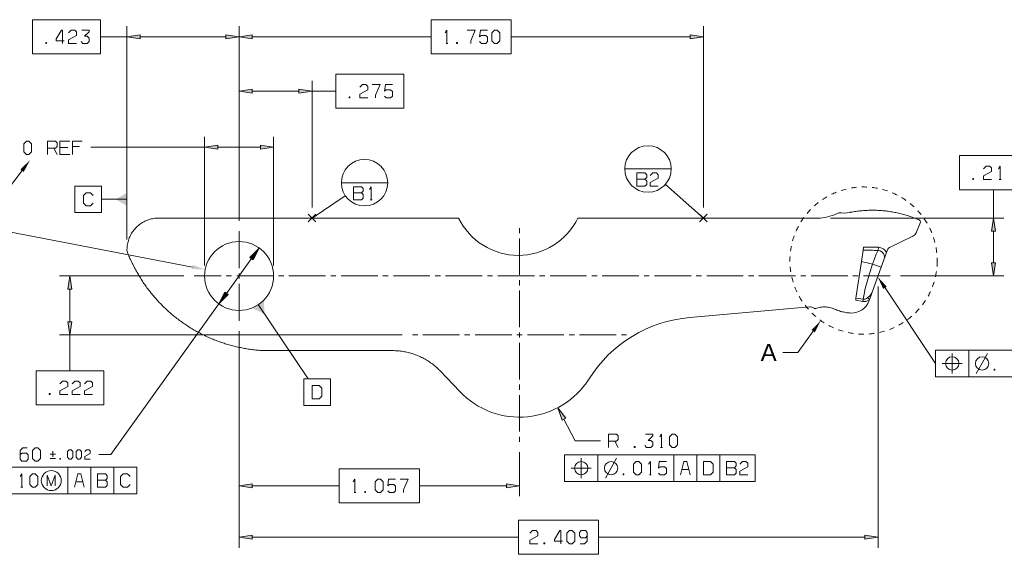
# Model space of a CAD drawing. Header units: inches. Extents: x 7.6 to 26, y -2.6 to 4.5.
# Tile 5 of 16: x 9.5 to 13.2, y -0.7 to 1.3. Entities that reach past the tile are written whole.
import ezdxf

# ---------------------------------------------------------------- set-up
doc = ezdxf.new("R2010")
doc.units = ezdxf.units.IN
doc.header["$MEASUREMENT"] = 0
doc.layers.get('0').update_dxf_attribs({"lineweight": 25})
doc.styles.add('PDF Monospace821BT-Roman', font='arial.ttf')

msp = doc.modelspace()

# ---------------------------------------------------------------- hatches: boundary and pattern name
for points in [[(9.9505, 1.2403), (9.9011, 1.2325), (9.9505, 1.2246), (9.9505, 1.2403), (9.9505, 1.2403), (9.9505, 1.2403)], [(10.2742, 1.2246), (10.3236, 1.2325), (10.2742, 1.2403), (10.2742, 1.2246), (10.2742, 1.2246), (10.2742, 1.2246)], [(10.373, 1.2403), (10.3236, 1.2325), (10.373, 1.2246), (10.373, 1.2403), (10.373, 1.2403), (10.373, 1.2403)], [(12.0242, 1.2246), (12.0736, 1.2325), (12.0242, 1.2403), (12.0242, 1.2246), (12.0242, 1.2246), (12.0242, 1.2246)], [(10.373, 1.035), (10.3236, 1.0271), (10.373, 1.0194), (10.373, 1.035), (10.373, 1.035), (10.373, 1.035)], [(10.5492, 1.0194), (10.5986, 1.0271), (10.5492, 1.035), (10.5492, 1.0194), (10.5492, 1.0194), (10.5492, 1.0194)], [(10.243, 0.8242), (10.1936, 0.8164), (10.243, 0.8086), (10.243, 0.8242), (10.243, 0.8242), (10.243, 0.8242)], [(10.4042, 0.8086), (10.4536, 0.8164), (10.4042, 0.8242), (10.4042, 0.8086), (10.4042, 0.8086), (10.4042, 0.8086)], [(9.5116, 0.7229), (9.5355, 0.7669), (9.4992, 0.7325), (9.5116, 0.7229), (9.5116, 0.7229), (9.5116, 0.7229)], [(9.9011, 0.6444), (9.8578, 0.6194), (9.9011, 0.5944), (9.9011, 0.6444), (9.9011, 0.6444), (9.9011, 0.6444)], [(13.1753, 0.4996), (13.1675, 0.5489), (13.1596, 0.4996), (13.1753, 0.4996), (13.1753, 0.4996), (13.1753, 0.4996)], [(10.377, 0.3912), (10.3994, 0.4358), (10.3643, 0.4003), (10.377, 0.3912), (10.377, 0.3912), (10.377, 0.3912)], [(10.146, 0.3565), (10.196, 0.3548), (10.149, 0.3719), (10.146, 0.3565), (10.146, 0.3565), (10.146, 0.3565)], [(13.1596, 0.3796), (13.1675, 0.3303), (13.1753, 0.3796), (13.1596, 0.3796), (13.1596, 0.3796), (13.1596, 0.3796)], [(9.6937, 0.2809), (9.6859, 0.3303), (9.6781, 0.2809), (9.6937, 0.2809), (9.6937, 0.2809), (9.6937, 0.2809)], [(12.7649, 0.2901), (12.731, 0.3269), (12.7519, 0.2814), (12.7649, 0.2901), (12.7649, 0.2901), (12.7649, 0.2901)], [(10.2702, 0.2694), (10.2477, 0.2247), (10.2829, 0.2602), (10.2702, 0.2694), (10.2702, 0.2694), (10.2702, 0.2694)], [(10.3753, 0.2084), (10.4201, 0.1864), (10.4168, 0.2362), (10.3753, 0.2084), (10.3753, 0.2084), (10.3753, 0.2084)], [(9.6781, 0.1573), (9.6859, 0.1079), (9.6937, 0.1573), (9.6781, 0.1573), (9.6781, 0.1573), (9.6781, 0.1573)], [(12.494, 0.1176), (12.5163, 0.1624), (12.4812, 0.1267), (12.494, 0.1176), (12.494, 0.1176), (12.494, 0.1176)], [(11.5551, -0.2064), (11.5252, -0.1663), (11.5413, -0.2137), (11.5551, -0.2064), (11.5551, -0.2064), (11.5551, -0.2064)], [(10.373, -0.4531), (10.3236, -0.461), (10.373, -0.4688), (10.373, -0.4531), (10.373, -0.4531), (10.373, -0.4531)], [(11.3313, -0.4688), (11.3807, -0.461), (11.3313, -0.4531), (11.3313, -0.4688), (11.3313, -0.4688), (11.3313, -0.4688)], [(10.373, -0.647), (10.3236, -0.6549), (10.373, -0.6627), (10.373, -0.647), (10.373, -0.647), (10.373, -0.647)], [(12.6828, -0.6627), (12.7321, -0.6549), (12.6828, -0.647), (12.6828, -0.6627), (12.6828, -0.6627), (12.6828, -0.6627)]]:
    msp.add_hatch(color=7).paths.add_polyline_path(points)

# ---------------------------------------------------------------- linework, layer by layer
at = {"color": 7, "lineweight": 9}
for points in [[(9.5452, 1.2969), (9.5452, 1.1681), (9.8006, 1.1681), (9.8006, 1.2969)], [(11.0476, 1.2969), (11.0476, 1.1681), (11.3496, 1.1681), (11.3496, 1.2969)], [(9.9505, 1.2403), (9.9011, 1.2325), (9.9505, 1.2246)], [(10.2742, 1.2246), (10.3236, 1.2325), (10.2742, 1.2403)], [(10.373, 1.2403), (10.3236, 1.2325), (10.373, 1.2246)], [(11.2769, 1.2175), (11.2869, 1.2075), (11.2969, 1.2075), (11.3069, 1.2175), (11.3069, 1.2475), (11.2969, 1.2575), (11.2869, 1.2575), (11.2769, 1.2475)], [(12.0242, 1.2246), (12.0736, 1.2325), (12.0242, 1.2403)], [(9.5946, 1.2108), (9.5946, 1.2075), (9.5979, 1.2075), (9.5979, 1.2108)], [(11.1436, 1.2108), (11.1436, 1.2075), (11.1469, 1.2075), (11.1469, 1.2108)], [(10.6889, 1.0915), (10.6889, 0.9628), (10.9443, 0.9628), (10.9443, 1.0915)], [(10.373, 1.035), (10.3236, 1.0271), (10.373, 1.0194)], [(10.5492, 1.0194), (10.5986, 1.0271), (10.5492, 1.035)], [(10.7383, 1.0055), (10.7383, 1.0021), (10.7416, 1.0021), (10.7416, 1.0055)], [(9.5117, 0.7985), (9.5217, 0.7885), (9.5317, 0.7885), (9.5417, 0.7985), (9.5417, 0.8285), (9.5317, 0.8385), (9.5217, 0.8385), (9.5117, 0.8285)], [(10.243, 0.8242), (10.1936, 0.8164), (10.243, 0.8086)], [(10.4042, 0.8086), (10.4536, 0.8164), (10.4042, 0.8242)], [(13.0398, 0.7842), (13.0398, 0.6555), (13.2952, 0.6555), (13.2952, 0.7842)], [(9.7049, 0.5694), (9.8049, 0.5694), (9.8049, 0.6694), (9.7049, 0.6694)], [(13.0892, 0.6982), (13.0892, 0.6948), (13.0925, 0.6948), (13.0925, 0.6982)], [(13.1753, 0.4996), (13.1675, 0.5489), (13.1596, 0.4996)], [(10.377, 0.3912), (10.3994, 0.4358), (10.3643, 0.4003)], [(13.1596, 0.3796), (13.1675, 0.3303), (13.1753, 0.3796)], [(9.6937, 0.2809), (9.6859, 0.3303), (9.6781, 0.2809)], [(10.2702, 0.2694), (10.2477, 0.2247), (10.2829, 0.2602)], [(9.6781, 0.1573), (9.6859, 0.1079), (9.6937, 0.1573)], [(13.6676, -0.0495), (13.6676, 0.0505), (12.9493, 0.0505), (12.9493, -0.0495)], [(9.5583, -0.027), (9.5583, -0.1557), (9.8136, -0.1557), (9.8136, -0.027)], [(13.1693, -0.0211), (13.1693, -0.0245), (13.1726, -0.0245), (13.1726, -0.0211)], [(10.5676, -0.1579), (10.6676, -0.1579), (10.6676, -0.0579), (10.5676, -0.0579)], [(10.5992, -0.1329), (10.6259, -0.1329), (10.6359, -0.1229), (10.6359, -0.0929), (10.6259, -0.0829), (10.5992, -0.0829)], [(9.6076, -0.113), (9.6076, -0.1163), (9.6109, -0.1163), (9.6109, -0.113)], [(11.5551, -0.2064), (11.5252, -0.1663), (11.5413, -0.2137)], [(11.946, -0.3062), (11.956, -0.3162), (11.966, -0.3162), (11.976, -0.3062), (11.976, -0.2762), (11.966, -0.2662), (11.956, -0.2662), (11.946, -0.2762)], [(9.5453, -0.3574), (9.5553, -0.3674), (9.5653, -0.3674), (9.5753, -0.3574), (9.5753, -0.3274), (9.5653, -0.3174), (9.5553, -0.3174), (9.5453, -0.3274)], [(9.6763, -0.3529), (9.6833, -0.3599), (9.6903, -0.3599), (9.6973, -0.3529), (9.6973, -0.3319), (9.6903, -0.3249), (9.6833, -0.3249), (9.6763, -0.3319)], [(9.7089, -0.3529), (9.716, -0.3599), (9.723, -0.3599), (9.73, -0.3529), (9.73, -0.3319), (9.723, -0.3249), (9.716, -0.3249), (9.7089, -0.3319)], [(11.8127, -0.3129), (11.8127, -0.3162), (11.816, -0.3162), (11.816, -0.3129)], [(9.6483, -0.3575), (9.6483, -0.3599), (9.6506, -0.3599), (9.6506, -0.3575)], [(12.2692, -0.4443), (12.2692, -0.3443), (11.5508, -0.3443), (11.5508, -0.4443)], [(11.8108, -0.4093), (11.8208, -0.4193), (11.8308, -0.4193), (11.8408, -0.4093), (11.8408, -0.3793), (11.8308, -0.3693), (11.8208, -0.3693), (11.8108, -0.3793)], [(12.0742, -0.4193), (12.1008, -0.4193), (12.1108, -0.4093), (12.1108, -0.3793), (12.1008, -0.3693), (12.0742, -0.3693)], [(9.9382, -0.4912), (9.9382, -0.3912), (9.1815, -0.3912), (9.1815, -0.4912)], [(10.7011, -0.3966), (10.7011, -0.5254), (11.0032, -0.5254), (11.0032, -0.3966)], [(9.5349, -0.4562), (9.5449, -0.4662), (9.5549, -0.4662), (9.5649, -0.4562), (9.5649, -0.4262), (9.5549, -0.4162), (9.5449, -0.4162), (9.5349, -0.4262)], [(10.8371, -0.476), (10.8471, -0.486), (10.8571, -0.486), (10.8671, -0.476), (10.8671, -0.446), (10.8571, -0.436), (10.8471, -0.436), (10.8371, -0.446)], [(11.7708, -0.416), (11.7708, -0.4193), (11.7742, -0.4193), (11.7742, -0.416)], [(10.373, -0.4531), (10.3236, -0.461), (10.373, -0.4688)], [(11.3313, -0.4688), (11.3807, -0.461), (11.3313, -0.4531)], [(10.7971, -0.4827), (10.7971, -0.486), (10.8005, -0.486), (10.8005, -0.4827)], [(11.3769, -0.5905), (11.3769, -0.7193), (11.679, -0.7193), (11.679, -0.5905)], [(11.5596, -0.6699), (11.5696, -0.6799), (11.5796, -0.6799), (11.5896, -0.6699), (11.5896, -0.6399), (11.5796, -0.6299), (11.5696, -0.6299), (11.5596, -0.6399)], [(10.373, -0.647), (10.3236, -0.6549), (10.373, -0.6627)], [(12.6828, -0.6627), (12.7321, -0.6549), (12.6828, -0.647)], [(11.4729, -0.6765), (11.4729, -0.6799), (11.4762, -0.6799), (11.4762, -0.6765)]]:
    msp.add_lwpolyline(points, close=True, dxfattribs=at)
for points in [[(9.9011, 0.4683), (9.9011, 1.2719)], [(10.3236, 1.2129), (10.3236, 1.2719), (10.3236, 0.5386), (10.3236, 1.0665)], [(12.0736, 0.5883), (12.0736, 1.2719)], [(9.6579, 1.2075), (9.6579, 1.2575), (9.6546, 1.2575), (9.6346, 1.2242), (9.6346, 1.2175), (9.6646, 1.2175)], [(9.6812, 1.2475), (9.6912, 1.2575), (9.7046, 1.2575), (9.7112, 1.2508), (9.7112, 1.2375), (9.6812, 1.2208), (9.6812, 1.2075), (9.7112, 1.2075)], [(9.7279, 1.2142), (9.7346, 1.2075), (9.7512, 1.2075), (9.7579, 1.2142), (9.7579, 1.2275), (9.7512, 1.2342), (9.7412, 1.2342), (9.7579, 1.2508), (9.7579, 1.2575), (9.7312, 1.2575)], [(9.8007, 1.2325), (9.9011, 1.2325)], [(9.9505, 1.2325), (10.2742, 1.2325)], [(10.373, 1.2325), (11.0475, 1.2325)], [(11.1003, 1.2475), (11.1069, 1.2575), (11.1069, 1.2075)], [(11.1836, 1.2575), (11.2136, 1.2575), (11.1969, 1.2175), (11.1969, 1.2075)], [(11.2303, 1.2142), (11.2369, 1.2075), (11.2536, 1.2075), (11.2603, 1.2142), (11.2603, 1.2308), (11.2536, 1.2375), (11.2369, 1.2375), (11.2303, 1.2325), (11.2336, 1.2575), (11.2603, 1.2575)], [(11.3497, 1.2325), (12.0242, 1.2325)], [(11.1036, 1.2075), (11.1103, 1.2075)], [(10.5986, 0.5883), (10.5986, 1.0665)], [(10.7783, 1.0421), (10.7883, 1.0521), (10.8016, 1.0521), (10.8083, 1.0455), (10.8083, 1.0321), (10.7783, 1.0155), (10.7783, 1.0021), (10.8083, 1.0021)], [(10.8249, 1.0521), (10.8549, 1.0521), (10.8383, 1.0121), (10.8383, 1.0021)], [(10.8716, 1.0088), (10.8783, 1.0021), (10.8949, 1.0021), (10.9016, 1.0088), (10.9016, 1.0255), (10.8949, 1.0321), (10.8783, 1.0321), (10.8716, 1.0271), (10.8749, 1.0521), (10.9016, 1.0521)], [(10.373, 1.0271), (10.5492, 1.0271)], [(10.5986, 1.0271), (10.6888, 1.0271)], [(10.1936, 0.3696), (10.1936, 0.8557)], [(10.4536, 0.3696), (10.4536, 0.8557)], [(9.6017, 0.7885), (9.6017, 0.8385), (9.6317, 0.8385), (9.6384, 0.8319), (9.6384, 0.8185), (9.6317, 0.8119), (9.6017, 0.8119)], [(9.6851, 0.8385), (9.6484, 0.8385), (9.6484, 0.7885), (9.6851, 0.7885)], [(9.7317, 0.8385), (9.6951, 0.8385), (9.6951, 0.7885)], [(9.6951, 0.8185), (9.7217, 0.8185)], [(9.6251, 0.8119), (9.6384, 0.7885)], [(9.6484, 0.8152), (9.6784, 0.8152)], [(9.7647, 0.8164), (10.1936, 0.8164)], [(10.243, 0.8164), (10.4042, 0.8164)], [(13.1292, 0.7348), (13.1392, 0.7448), (13.1525, 0.7448), (13.1592, 0.7382), (13.1592, 0.7248), (13.1292, 0.7082), (13.1292, 0.6948), (13.1592, 0.6948)], [(13.1858, 0.7348), (13.1925, 0.7448), (13.1925, 0.6948)], [(10.1474, 0.3642), (9.3447, 0.5188), (9.5054, 0.7277)], [(11.7775, 0.7339), (11.9525, 0.7339)], [(11.8233, 0.6956), (11.8533, 0.6956), (11.86, 0.7023), (11.86, 0.7123), (11.8533, 0.7189), (11.8233, 0.7189), (11.8233, 0.6689), (11.8533, 0.6689), (11.86, 0.6756), (11.86, 0.6889), (11.8533, 0.6956)], [(11.8733, 0.7089), (11.8833, 0.7189), (11.8967, 0.7189), (11.9033, 0.7123), (11.9033, 0.6989), (11.8733, 0.6823), (11.8733, 0.6689), (11.9033, 0.6689)], [(10.7091, 0.6821), (10.8841, 0.6821)], [(12.0736, 0.5489), (11.9305, 0.6759)], [(13.1892, 0.6948), (13.1958, 0.6948)], [(9.7733, 0.6344), (9.7633, 0.6444), (9.7466, 0.6444), (9.7366, 0.6344), (9.7366, 0.6044), (9.7466, 0.5944), (9.7633, 0.5944), (9.7733, 0.6044)], [(10.5986, 0.5489), (10.724, 0.6332)], [(10.7549, 0.6438), (10.7849, 0.6438), (10.7916, 0.6505), (10.7916, 0.6605), (10.7849, 0.6671), (10.7549, 0.6671), (10.7549, 0.6171), (10.7849, 0.6171), (10.7916, 0.6238), (10.7916, 0.6371), (10.7849, 0.6438)], [(10.8149, 0.6571), (10.8216, 0.6671), (10.8216, 0.6171)], [(12.5749, 0.6463), (12.5703, 0.6444), (12.5658, 0.6425), (12.5613, 0.6405), (12.5568, 0.6384)], [(12.6123, 0.6582), (12.6076, 0.6571), (12.6028, 0.6557), (12.598, 0.6544), (12.5934, 0.653), (12.5933, 0.6529)], [(12.6511, 0.6648), (12.6462, 0.6642), (12.6413, 0.6637), (12.6365, 0.663), (12.6316, 0.6622)], [(12.6904, 0.6657), (12.6855, 0.6659), (12.6806, 0.666), (12.6757, 0.666), (12.6708, 0.666)], [(12.7295, 0.6611), (12.7246, 0.662), (12.7198, 0.6628), (12.7149, 0.6635), (12.7101, 0.6641)], [(12.7675, 0.651), (12.7628, 0.6526), (12.7582, 0.6541), (12.7535, 0.6555), (12.7487, 0.6567)], [(12.8037, 0.6357), (12.7994, 0.6379), (12.7949, 0.64), (12.7904, 0.6421), (12.7859, 0.644)], [(13.1675, 0.5489), (13.1675, 0.6554)], [(9.9011, 0.6194), (9.8049, 0.6194)], [(10.8183, 0.6171), (10.8249, 0.6171)], [(12.5067, 0.6073), (12.5029, 0.6042), (12.4992, 0.6011), (12.4954, 0.5979), (12.4917, 0.5946), (12.4917, 0.5946)], [(12.5394, 0.6292), (12.5352, 0.6267), (12.531, 0.6242), (12.5268, 0.6215), (12.5227, 0.6188)], [(12.8374, 0.6154), (12.8334, 0.6182), (12.8293, 0.6209), (12.8251, 0.6235), (12.821, 0.6261), (12.821, 0.6262)], [(12.8679, 0.5905), (12.8643, 0.5939), (12.8606, 0.5971), (12.8569, 0.6003), (12.8531, 0.6035)], [(10.5838, 0.5342), (10.6133, 0.5637)], [(10.5838, 0.5637), (10.6133, 0.5342)], [(12.0588, 0.5342), (12.0883, 0.5637)], [(12.0588, 0.5637), (12.0883, 0.5342)], [(12.4776, 0.5809), (12.4742, 0.5773), (12.4708, 0.5737), (12.4676, 0.57), (12.4644, 0.5662)], [(12.8946, 0.5616), (12.8914, 0.5654), (12.8883, 0.5692), (12.8851, 0.5728), (12.8817, 0.5765)], [(12.4524, 0.5507), (12.4495, 0.5467), (12.4467, 0.5426), (12.444, 0.5385), (12.4415, 0.5344), (12.4414, 0.5344)], [(12.5535, 0.5489), (13.2069, 0.5489)], [(12.9169, 0.5292), (12.9143, 0.5334), (12.9117, 0.5376), (12.909, 0.5417), (12.9063, 0.5457)], [(10.3236, 0.3598), (10.3236, 0.4992)], [(11.3807, 0.4917), (11.3807, 0.5109)], [(12.4317, 0.5172), (12.4294, 0.5129), (12.4273, 0.5085), (12.4252, 0.504), (12.4232, 0.4995), (12.4231, 0.4995)], [(12.9344, 0.4939), (12.9324, 0.4985), (12.9305, 0.503), (12.9284, 0.5074), (12.9262, 0.5119)], [(13.1675, 0.3796), (13.1675, 0.4996)], [(11.3807, 0.3343), (11.3807, 0.4721)], [(12.4159, 0.4812), (12.4143, 0.4766), (12.4128, 0.4719), (12.4114, 0.4671), (12.41, 0.4624)], [(12.9467, 0.4566), (12.9454, 0.4614), (12.9441, 0.4661), (12.9427, 0.4708), (12.9412, 0.4755)], [(12.4054, 0.4432), (12.4045, 0.4385), (12.4037, 0.4336), (12.4029, 0.4287), (12.4022, 0.4239)], [(12.6489, 0.2465), (12.6766, 0.2427), (12.6795, 0.2623), (12.684, 0.2832), (12.6896, 0.3048), (12.7, 0.3394), (12.7118, 0.3751), (12.7185, 0.3946), (12.7255, 0.4123), (12.7316, 0.4246), (12.7328, 0.4264), (12.7334, 0.4387), (12.7376, 0.4382), (12.7424, 0.4371), (12.7469, 0.4353), (12.7512, 0.433), (12.7552, 0.4301), (12.7587, 0.4267), (12.7619, 0.4229), (12.7644, 0.4187)], [(12.7334, 0.4386), (12.7285, 0.4389), (12.7235, 0.439), (12.7187, 0.4392), (12.7137, 0.4392), (12.7088, 0.4393), (12.7039, 0.4393), (12.699, 0.4393), (12.694, 0.4392), (12.6891, 0.4391), (12.6842, 0.4389), (12.6793, 0.4387), (12.6778, 0.4387)], [(12.9536, 0.4178), (12.953, 0.4228), (12.9524, 0.4276), (12.9517, 0.4325), (12.9508, 0.4373)], [(10.2765, 0.2648), (10.3706, 0.3957)], [(12.4004, 0.4042), (12.4002, 0.3994), (12.4, 0.3944), (12.3999, 0.3895), (12.4, 0.3846), (12.4, 0.3846)], [(12.9544, 0.3665), (12.9546, 0.3714), (12.9549, 0.3763), (12.9551, 0.3812), (12.9552, 0.3861), (12.9552, 0.3862)], [(12.9552, 0.3873), (12.9552, 0.3884), (12.9551, 0.3933), (12.955, 0.3982)], [(10.3236, 0.3401), (10.3236, 0.3204)], [(12.401, 0.3649), (12.4014, 0.3601), (12.4019, 0.3552), (12.4026, 0.3503), (12.4033, 0.3454)], [(12.9485, 0.3276), (12.9495, 0.3323), (12.9504, 0.3372), (12.9513, 0.3421), (12.9521, 0.3469), (12.9521, 0.347)], [(10.1152, 0.3303), (9.6466, 0.3303)], [(10.2555, 0.3303), (10.1546, 0.3303)], [(10.2949, 0.3303), (10.2753, 0.3303)], [(10.4524, 0.3303), (10.3146, 0.3303)], [(10.3236, 0.3007), (10.3236, 0.1612)], [(10.4918, 0.3303), (10.4721, 0.3303)], [(10.6493, 0.3303), (10.5114, 0.3303)], [(10.6887, 0.3303), (10.669, 0.3303)], [(10.8461, 0.3303), (10.7083, 0.3303)], [(10.8855, 0.3303), (10.8658, 0.3303)], [(11.043, 0.3303), (10.9052, 0.3303)], [(11.0824, 0.3303), (11.0626, 0.3303)], [(11.2399, 0.3303), (11.102, 0.3303)], [(11.2792, 0.3303), (11.2595, 0.3303)], [(11.4367, 0.3303), (11.2989, 0.3303)], [(11.3807, 0.2949), (11.3807, 0.3146)], [(11.476, 0.3303), (11.4564, 0.3303)], [(11.4958, 0.3303), (11.6335, 0.3303)], [(11.6532, 0.3303), (11.6729, 0.3303)], [(11.6926, 0.3303), (11.8304, 0.3303)], [(11.8501, 0.3303), (11.8697, 0.3303)], [(11.8894, 0.3303), (12.0272, 0.3303)], [(12.0469, 0.3303), (12.0666, 0.3303)], [(12.0863, 0.3303), (12.2241, 0.3303)], [(12.2437, 0.3303), (12.2635, 0.3303)], [(12.2831, 0.3303), (12.4209, 0.3303)], [(12.4071, 0.326), (12.4082, 0.3213), (12.4094, 0.3165), (12.4108, 0.3118), (12.4121, 0.3071)], [(12.4406, 0.3303), (12.4603, 0.3303)], [(12.48, 0.3303), (12.6178, 0.3303)], [(12.6375, 0.3303), (12.6571, 0.3303)], [(12.6769, 0.3303), (12.7778, 0.3303)], [(12.8172, 0.3303), (13.2069, 0.3303)], [(12.9371, 0.2899), (12.9388, 0.2945), (12.9405, 0.2992), (12.942, 0.3038), (12.9435, 0.3085), (12.9435, 0.3086)], [(9.6859, 0.1573), (9.6859, 0.2809)], [(11.3807, 0.1374), (11.3807, 0.2752)], [(12.4186, 0.2885), (12.4203, 0.2839), (12.4223, 0.2794), (12.4242, 0.2748), (12.4263, 0.2704), (12.4263, 0.2703)], [(12.6478, 0.2396), (12.6749, 0.2344), (12.6766, 0.2427), (12.6785, 0.2426), (12.6841, 0.2433), (12.6892, 0.2457), (12.6937, 0.2489), (12.7015, 0.256), (12.7049, 0.2599), (12.7098, 0.2687)], [(12.7321, 0.2909), (12.7321, -0.6942)], [(12.7584, 0.2858), (12.9493, 0.0005)], [(12.9206, 0.2542), (12.923, 0.2585), (12.9252, 0.2629), (12.9274, 0.2673), (12.9295, 0.2717), (12.9295, 0.2718)], [(10.2477, 0.2247), (9.8402, -0.3424), (9.795, -0.3424)], [(12.4353, 0.2528), (12.4377, 0.2486), (12.4402, 0.2444), (12.4428, 0.2402), (12.4455, 0.236)], [(12.6937, 0.2489), (12.6995, 0.2405), (12.6941, 0.2373), (12.6855, 0.2344), (12.6771, 0.234), (12.6749, 0.2344)], [(12.8992, 0.2212), (12.9021, 0.2251), (12.905, 0.2292), (12.9078, 0.2332), (12.9105, 0.2373), (12.9105, 0.2373)], [(10.396, 0.2223), (10.584, -0.0579)], [(12.4569, 0.22), (12.4599, 0.2161), (12.463, 0.2123), (12.4661, 0.2085), (12.4694, 0.2048)], [(12.4829, 0.1905), (12.4864, 0.1871), (12.49, 0.1837), (12.4937, 0.1804), (12.4974, 0.1772), (12.4974, 0.1771)], [(12.8734, 0.1916), (12.8768, 0.1951), (12.8802, 0.1986), (12.8835, 0.2022), (12.8868, 0.2059), (12.8869, 0.206)], [(12.5128, 0.1649), (12.5168, 0.1621), (12.5208, 0.1593), (12.5249, 0.1565), (12.529, 0.1539), (12.5291, 0.1538)], [(12.8105, 0.1446), (12.8147, 0.147), (12.819, 0.1495), (12.8232, 0.1521), (12.8274, 0.1546), (12.8274, 0.1547)], [(12.8436, 0.1659), (12.8475, 0.1688), (12.8513, 0.1719), (12.8551, 0.175), (12.8589, 0.1782), (12.859, 0.1782)], [(10.3236, -0.6942), (10.3236, 0.1219), (10.3236, -0.5004)], [(11.3807, 0.1178), (11.3807, 0.098)], [(12.4876, 0.1222), (12.4304, 0.042), (12.3738, 0.042)], [(12.5461, 0.1439), (12.5504, 0.1417), (12.5548, 0.1394), (12.5592, 0.1373), (12.5637, 0.1352), (12.5637, 0.1352)], [(12.5819, 0.1278), (12.5865, 0.1261), (12.5912, 0.1246), (12.5959, 0.123), (12.6006, 0.1217), (12.6007, 0.1217)], [(12.6198, 0.1169), (12.6245, 0.1159), (12.6294, 0.115), (12.6342, 0.1142), (12.6391, 0.1135), (12.6392, 0.1135)], [(12.6587, 0.1114), (12.6636, 0.1111), (12.6685, 0.1109), (12.6734, 0.1108), (12.6783, 0.1107), (12.6784, 0.1107)], [(12.698, 0.1115), (12.7029, 0.1119), (12.7078, 0.1124), (12.7127, 0.113), (12.7176, 0.1137), (12.7176, 0.1137)], [(12.737, 0.1172), (12.7417, 0.1182), (12.7465, 0.1194), (12.7512, 0.1207), (12.756, 0.1221), (12.756, 0.1221)], [(12.7747, 0.1283), (12.7792, 0.1301), (12.7838, 0.1319), (12.7883, 0.1338), (12.7928, 0.1358), (12.7929, 0.1358)], [(10.9383, 0.1079), (9.6466, 0.1079)], [(9.6859, -0.0269), (9.6859, 0.1079)], [(10.9968, 0.1079), (10.9777, 0.1079)], [(11.1543, 0.1079), (11.0165, 0.1079)], [(11.1937, 0.1079), (11.1739, 0.1079)], [(11.3512, 0.1079), (11.2133, 0.1079)], [(11.3905, 0.1079), (11.3708, 0.1079)], [(11.3807, 0.0784), (11.3807, -0.0595)], [(11.4102, 0.1079), (11.548, 0.1079)], [(11.5677, 0.1079), (11.5874, 0.1079)], [(11.6071, 0.1079), (11.7449, 0.1079)], [(11.7645, 0.1079), (11.7837, 0.1079)], [(13.0118, 0.038), (13.0118, 0.0005), (13.0493, 0.0005)], [(13.0743, 0.0505), (13.0743, -0.0495)], [(13.1026, -0.037), (13.131, 0.013), (13.1451, 0.038)], [(12.9743, 0.0005), (13.0118, 0.0005), (13.0118, -0.037)], [(9.6476, -0.0763), (9.6576, -0.0663), (9.6709, -0.0663), (9.6776, -0.073), (9.6776, -0.0863), (9.6476, -0.103), (9.6476, -0.1163), (9.6776, -0.1163)], [(9.6942, -0.0763), (9.7042, -0.0663), (9.7176, -0.0663), (9.7242, -0.073), (9.7242, -0.0863), (9.6942, -0.103), (9.6942, -0.1163), (9.7242, -0.1163)], [(9.7409, -0.0763), (9.7509, -0.0663), (9.7642, -0.0663), (9.7709, -0.073), (9.7709, -0.0863), (9.7409, -0.103), (9.7409, -0.1163), (9.7709, -0.1163)], [(11.3807, -0.0791), (11.3807, -0.0988)], [(11.3807, -0.1185), (11.3807, -0.2563)], [(11.5483, -0.21), (11.591, -0.2912), (11.686, -0.2912)], [(11.3807, -0.276), (11.3807, -0.2951)], [(11.716, -0.3162), (11.716, -0.2662), (11.746, -0.2662), (11.7527, -0.2729), (11.7527, -0.2862), (11.746, -0.2929), (11.716, -0.2929)], [(11.7394, -0.2929), (11.7527, -0.3162)], [(11.8527, -0.3095), (11.8594, -0.3162), (11.876, -0.3162), (11.8827, -0.3095), (11.8827, -0.2962), (11.876, -0.2895), (11.866, -0.2895), (11.8827, -0.2729), (11.8827, -0.2662), (11.856, -0.2662)], [(11.9094, -0.2762), (11.916, -0.2662), (11.916, -0.3162)], [(9.4987, -0.344), (9.5053, -0.3374), (9.522, -0.3374), (9.5287, -0.344), (9.5287, -0.3607), (9.522, -0.3674), (9.5053, -0.3674), (9.4987, -0.3607), (9.4987, -0.3274), (9.5087, -0.3174), (9.5253, -0.3174)], [(9.6214, -0.3517), (9.6214, -0.3307)], [(9.7417, -0.3319), (9.7487, -0.3249), (9.758, -0.3249), (9.7626, -0.3295), (9.7626, -0.3389), (9.7417, -0.3506), (9.7417, -0.3599), (9.7626, -0.3599)], [(11.9127, -0.3162), (11.9194, -0.3162)], [(9.611, -0.3412), (9.632, -0.3412)], [(9.611, -0.3575), (9.632, -0.3575)], [(11.3807, -0.3345), (11.3807, -0.5004)], [(11.6133, -0.3568), (11.6133, -0.3943), (11.6508, -0.3943)], [(11.6758, -0.3443), (11.6758, -0.4443)], [(11.7042, -0.4318), (11.7325, -0.3818), (11.7467, -0.3568)], [(11.8675, -0.3793), (11.8742, -0.3693), (11.8742, -0.4193)], [(11.9042, -0.4127), (11.9108, -0.4193), (11.9275, -0.4193), (11.9342, -0.4127), (11.9342, -0.396), (11.9275, -0.3893), (11.9108, -0.3893), (11.9042, -0.3943), (11.9075, -0.3693), (11.9342, -0.3693)], [(11.9625, -0.3443), (11.9625, -0.4443)], [(12.0242, -0.4193), (12.0117, -0.3693), (12, -0.3693), (11.9875, -0.4193)], [(12.0492, -0.3443), (12.0492, -0.4443)], [(12.1358, -0.3443), (12.1358, -0.4443)], [(12.1608, -0.3927), (12.1908, -0.3927), (12.1975, -0.386), (12.1975, -0.376), (12.1908, -0.3693), (12.1608, -0.3693), (12.1608, -0.4193), (12.1908, -0.4193), (12.1975, -0.4127), (12.1975, -0.3993), (12.1908, -0.3927)], [(12.2108, -0.3793), (12.2208, -0.3693), (12.2342, -0.3693), (12.2408, -0.376), (12.2408, -0.3893), (12.2108, -0.406), (12.2108, -0.4193), (12.2408, -0.4193)], [(9.6782, -0.3912), (9.6782, -0.4912)], [(9.7649, -0.3912), (9.7649, -0.4912)], [(9.8515, -0.3912), (9.8515, -0.4912)], [(11.5758, -0.3943), (11.6133, -0.3943), (11.6133, -0.4318)], [(11.9925, -0.3993), (12.0192, -0.3993)], [(9.4982, -0.4262), (9.5049, -0.4162), (9.5049, -0.4662)], [(9.6007, -0.4612), (9.6007, -0.4212), (9.6157, -0.4612), (9.6307, -0.4212), (9.6307, -0.4612)], [(9.7399, -0.4662), (9.7274, -0.4162), (9.7157, -0.4162), (9.7032, -0.4662)], [(9.7899, -0.4395), (9.8199, -0.4395), (9.8265, -0.4329), (9.8265, -0.4229), (9.8199, -0.4162), (9.7899, -0.4162), (9.7899, -0.4662), (9.8199, -0.4662), (9.8265, -0.4595), (9.8265, -0.4462), (9.8199, -0.4395)], [(9.9132, -0.4262), (9.9032, -0.4162), (9.8865, -0.4162), (9.8765, -0.4262), (9.8765, -0.4562), (9.8865, -0.4662), (9.9032, -0.4662), (9.9132, -0.4562)], [(10.7538, -0.446), (10.7605, -0.436), (10.7605, -0.486)], [(10.8838, -0.4793), (10.8905, -0.486), (10.9071, -0.486), (10.9138, -0.4793), (10.9138, -0.4627), (10.9071, -0.456), (10.8905, -0.456), (10.8838, -0.461), (10.8871, -0.436), (10.9138, -0.436)], [(10.9305, -0.436), (10.9605, -0.436), (10.9438, -0.476), (10.9438, -0.486)], [(11.8708, -0.4193), (11.8775, -0.4193)], [(9.5015, -0.4662), (9.5082, -0.4662)], [(9.7082, -0.4462), (9.7349, -0.4462)], [(10.373, -0.461), (10.701, -0.461)], [(11.0033, -0.461), (11.3313, -0.461)], [(10.7571, -0.486), (10.7638, -0.486)], [(11.4196, -0.6399), (11.4296, -0.6299), (11.4429, -0.6299), (11.4496, -0.6365), (11.4496, -0.6499), (11.4196, -0.6665), (11.4196, -0.6799), (11.4496, -0.6799)], [(11.5362, -0.6799), (11.5362, -0.6299), (11.5329, -0.6299), (11.5129, -0.6632), (11.5129, -0.6699), (11.5429, -0.6699)], [(11.6096, -0.6799), (11.6262, -0.6799), (11.6362, -0.6699), (11.6362, -0.6365), (11.6296, -0.6299), (11.6129, -0.6299), (11.6062, -0.6365), (11.6062, -0.6499), (11.6129, -0.6565), (11.6296, -0.6565), (11.6362, -0.6499)], [(10.373, -0.6549), (11.3768, -0.6549)], [(11.679, -0.6549), (12.6828, -0.6549)]]:
    msp.add_lwpolyline(points, dxfattribs=at)
at = {"color": 7, "lineweight": 20}
msp.add_lwpolyline([(12.5842, 0.569, 0.084119), (12.627, 0.5702), (12.6286, 0.5705), (12.6335, 0.5714), (12.6383, 0.5722), (12.6432, 0.573), (12.648, 0.5737), (12.6529, 0.5744), (12.6578, 0.5751), (12.6627, 0.5756), (12.6676, 0.5762), (12.6725, 0.5766), (12.6774, 0.577), (12.6823, 0.5773), (12.6872, 0.5777), (12.6921, 0.5779), (12.697, 0.5781), (12.7019, 0.5782), (12.7069, 0.5783), (12.7118, 0.5783), (12.7167, 0.5783), (12.7217, 0.5782), (12.7266, 0.578), (12.7315, 0.5778), (12.7364, 0.5776), (12.7413, 0.5773), (12.7462, 0.5769), (12.7511, 0.5765), (12.756, 0.576), (12.7609, 0.5755), (12.7658, 0.5749), (12.7707, 0.5743), (12.7755, 0.5736), (12.7804, 0.5728), (12.7853, 0.572), (12.7901, 0.5712), (12.7949, 0.5703), (12.7998, 0.5693), (12.8046, 0.5682), (12.8094, 0.5671), (12.8142, 0.566), (12.8189, 0.5648), (12.8237, 0.5636), (12.8285, 0.5623), (12.8332, 0.561), (12.8379, 0.5596), (12.8426, 0.5581), (12.8473, 0.5567), (12.8519, 0.5551), (12.8566, 0.5535), (12.8612, 0.5518), (12.8659, 0.5501), (12.8705, 0.5483), (12.8751, 0.5465), (12.8796, 0.5446), (12.8841, 0.5428), (12.8886, 0.5407), (12.8915, 0.5379), (12.8916, 0.5334), (12.8753, 0.493), (12.8736, 0.4897), (12.8707, 0.4857), (12.8671, 0.4824), (12.8629, 0.4799), (12.7751, 0.4379), (12.7713, 0.435), (12.7688, 0.4309), (12.7644, 0.4187), (12.7542, 0.3907), (12.7441, 0.363), (12.7098, 0.2687), (12.6995, 0.2405), (12.6979, 0.236, -0.32314), (12.6311, 0.1907), (12.6298, 0.1907), (12.6249, 0.191), (12.62, 0.1914), (12.6151, 0.192), (12.6102, 0.1927), (12.6053, 0.1935), (12.6005, 0.1946), (12.5958, 0.1957), (12.591, 0.197), (12.5863, 0.1985), (12.5817, 0.2), (12.577, 0.2017), (12.5725, 0.2036), (12.568, 0.2055), (12.5635, 0.2075), (12.5588, 0.2092), (12.5542, 0.2106), (12.5494, 0.2118), (12.5445, 0.2127), (12.5396, 0.2133), (12.5347, 0.2137), (12.5298, 0.2138), (12.5249, 0.2137), (12.52, 0.2132), (12.5151, 0.2126), (12.5103, 0.2116), (12.5055, 0.2103), (12.5008, 0.2089), (12.4962, 0.2071), (12.4955, 0.2069), (12.4915, 0.2096), (12.4869, 0.2116), (12.4822, 0.213), (12.4774, 0.2135), (12.4735, 0.2134), (12.0222, 0.1739, 0.234432), (11.6429, -0.0574, -0.488891), (11.156, -0.1057), (11.0828, -0.0288), (11.0794, -0.0252), (11.0759, -0.0218), (11.0724, -0.0183), (11.0687, -0.0151), (11.0651, -0.0118), (11.0613, -0.0086), (11.0575, -0.0055), (11.0536, -0.0025), (11.0496, 0.0005), (11.0456, 0.0033), (11.0416, 0.0061), (11.0375, 0.0088), (11.0333, 0.0114), (11.0292, 0.014), (11.0249, 0.0165), (11.0205, 0.0189), (11.0162, 0.0212), (11.0118, 0.0234), (11.0074, 0.0255), (11.0029, 0.0276), (10.9984, 0.0295), (10.9938, 0.0314), (10.9892, 0.0331), (10.9846, 0.0348), (10.9799, 0.0364), (10.9753, 0.0379), (10.9705, 0.0393), (10.9658, 0.0406), (10.961, 0.0418), (10.9562, 0.0429), (10.9515, 0.0439), (10.9466, 0.0448), (10.9417, 0.0457), (10.9369, 0.0464), (10.932, 0.0471), (10.9271, 0.0476), (10.9222, 0.0481), (10.9173, 0.0485), (10.9124, 0.0487), (10.9075, 0.0489), (10.9026, 0.0489), (10.9017, 0.0489), (10.4118, 0.0489), (10.4117, 0.0489), (10.4067, 0.0493), (10.4018, 0.0496), (10.3969, 0.0501), (10.392, 0.0505), (10.3871, 0.051), (10.3822, 0.0515), (10.3774, 0.0521), (10.3724, 0.0527), (10.3676, 0.0533), (10.3627, 0.054), (10.3578, 0.0548), (10.353, 0.0555), (10.3481, 0.0564), (10.3433, 0.0572), (10.3385, 0.0581), (10.3336, 0.0591), (10.3288, 0.0601), (10.3239, 0.061), (10.3192, 0.0621), (10.3144, 0.0632), (10.3096, 0.0644), (10.3048, 0.0655), (10.3001, 0.0668), (10.2953, 0.068), (10.2905, 0.0694), (10.2858, 0.0707), (10.2811, 0.0721), (10.2764, 0.0735), (10.2717, 0.0749), (10.267, 0.0764), (10.2623, 0.078), (10.2576, 0.0796), (10.253, 0.0812), (10.2484, 0.0828), (10.2437, 0.0845), (10.2392, 0.0862), (10.2346, 0.088), (10.23, 0.0898), (10.2254, 0.0917), (10.2209, 0.0936), (10.2163, 0.0955), (10.2118, 0.0975), (10.2074, 0.0995), (10.2028, 0.1015), (10.1984, 0.1036), (10.1939, 0.1057), (10.1895, 0.1078), (10.1851, 0.1101), (10.1808, 0.1123), (10.1764, 0.1146), (10.172, 0.1169), (10.1677, 0.1192), (10.1634, 0.1215), (10.1591, 0.1239), (10.1548, 0.1264), (10.1505, 0.1289), (10.1463, 0.1314), (10.1421, 0.1339), (10.1379, 0.1365), (10.1337, 0.1392), (10.1296, 0.1418), (10.1255, 0.1445), (10.1214, 0.1472), (10.1174, 0.15), (10.1133, 0.1528), (10.1092, 0.1556), (10.1053, 0.1585), (10.1012, 0.1614), (10.0974, 0.1643), (10.0934, 0.1673), (10.0895, 0.1703), (10.0856, 0.1733), (10.0817, 0.1764), (10.0779, 0.1794), (10.0742, 0.1826), (10.0703, 0.1857), (10.0666, 0.1889), (10.0629, 0.1921), (10.0592, 0.1954), (10.0555, 0.1987), (10.0519, 0.202), (10.0483, 0.2053), (10.0447, 0.2087), (10.0412, 0.2121), (10.0376, 0.2155), (10.0341, 0.219), (10.0307, 0.2225), (10.0272, 0.226), (10.0238, 0.2296), (10.0204, 0.2332), (10.0171, 0.2368), (10.0137, 0.2404), (10.0105, 0.2441), (10.0072, 0.2478), (10.004, 0.2515), (10.0008, 0.2553), (9.9976, 0.259), (9.9945, 0.2628), (9.9915, 0.2667), (9.9884, 0.2705), (9.9853, 0.2744), (9.9824, 0.2782), (9.9794, 0.2822), (9.9765, 0.2862), (9.9735, 0.2901), (9.9707, 0.2941), (9.9678, 0.2981), (9.9651, 0.3022), (9.9623, 0.3062), (9.9595, 0.3103), (9.9569, 0.3144), (9.9542, 0.3186), (9.9516, 0.3228), (9.9489, 0.3269), (9.9464, 0.3312), (9.9439, 0.3354), (9.9414, 0.3396), (9.9389, 0.3439), (9.9365, 0.3482), (9.9342, 0.3525), (9.9318, 0.3569), (9.9295, 0.3612), (9.9273, 0.3655), (9.925, 0.3699), (9.9228, 0.3744), (9.9207, 0.3787), (9.9185, 0.3832), (9.9165, 0.3877), (9.9144, 0.3921), (9.9124, 0.3967), (9.9105, 0.4012), (9.9085, 0.4057), (9.9067, 0.4102), (9.9048, 0.4148), (9.903, 0.4194), (9.9012, 0.4239), (9.9012, 0.424), (9.9011, 0.4289), (9.9011, 0.4305), (9.9012, 0.4354), (9.9016, 0.4403), (9.9022, 0.4452), (9.903, 0.4501), (9.9039, 0.4548), (9.9051, 0.4596), (9.9065, 0.4644), (9.908, 0.469), (9.9097, 0.4737), (9.9117, 0.4782), (9.9137, 0.4826), (9.916, 0.487), (9.9185, 0.4912), (9.9212, 0.4954), (9.924, 0.4994), (9.9269, 0.5033), (9.9301, 0.5071), (9.9333, 0.5108), (9.9368, 0.5144), (9.9403, 0.5177), (9.944, 0.521), (9.9479, 0.524), (9.9519, 0.5269), (9.9559, 0.5297), (9.9601, 0.5323), (9.9644, 0.5347), (9.9687, 0.5369), (9.9733, 0.539), (9.9778, 0.5409), (9.9824, 0.5426), (9.9871, 0.544), (9.9919, 0.5453), (9.9967, 0.5464), (10.0015, 0.5473), (10.0064, 0.548), (10.0112, 0.5485), (10.0162, 0.5489), (10.0211, 0.5489), (11.1511, 0.5489, 0.625934), (11.6008, 0.5489), (12.5141, 0.5489, 0.096253)], format="xyb", close=True, dxfattribs=at)
msp.add_lwpolyline([(12.6778, 0.4387), (12.676, 0.4276), (12.6697, 0.3852), (12.6489, 0.2465), (12.6478, 0.2396)], dxfattribs=at)
at = {"color": 7, "lineweight": 9}
for points in [[(12.676, 0.4276, -0.016367), (12.7328, 0.4264), (12.7403, 0.4249), (12.7469, 0.4211), (12.7521, 0.4155), (12.7552, 0.4086), (12.7561, 0.4039), (12.7561, 0.3992), (12.7542, 0.3907)], [(12.6697, 0.3852, -0.017123), (12.7118, 0.3751), (12.734, 0.367), (12.7428, 0.3636), (12.744, 0.3631), (12.7441, 0.363)]]:
    msp.add_lwpolyline(points, format="xyb", dxfattribs=at)
for centre, radius in [((11.865, 0.7339), 0.0875), ((10.7966, 0.6821), 0.0875), ((13.0118, 0.0005), 0.0251), ((13.1244, 0.0006), 0.0251), ((11.6133, -0.3944), 0.0251), ((11.7259, -0.3943), 0.0251), ((9.6157, -0.4412), 0.0376)]:
    msp.add_circle(centre, radius, dxfattribs=at)
at = {"color": 7, "lineweight": 20}
msp.add_circle((10.3236, 0.3303), 0.13, dxfattribs=at)

# ---------------------------------------------------------------- texts
at = {"color": 7, "insert": (12.2896, 0.042), "char_height": 0.0649, "attachment_point": 4, "style": 'PDF Monospace821BT-Roman'}
msp.add_mtext('A', dxfattribs=at)

doc.saveas('drawing.dxf')
